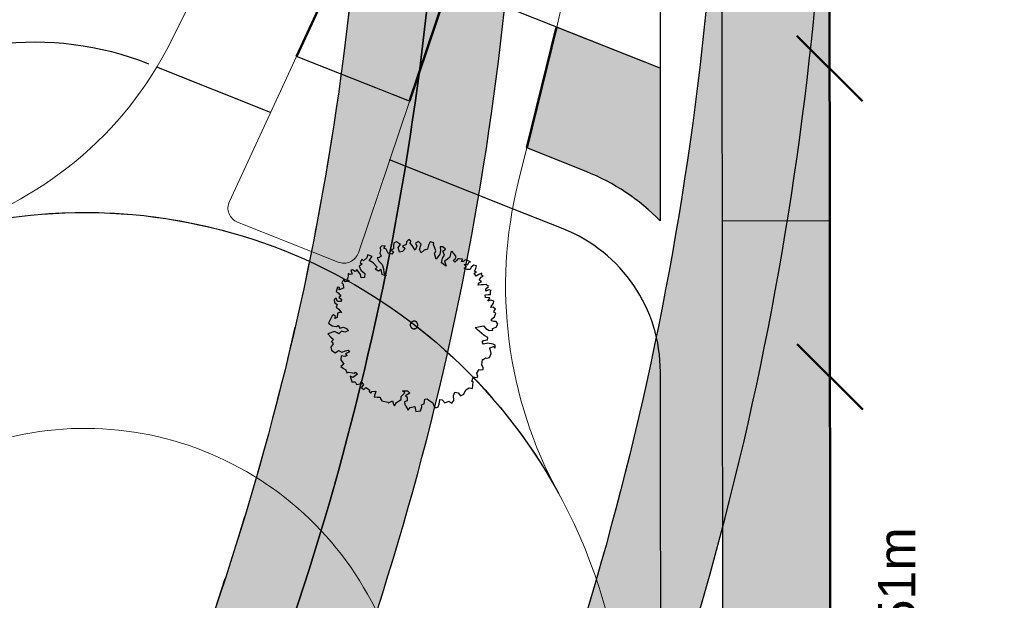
# Model space of a CAD drawing. Header units: metres. Extents: x -5569892 to 1712241, y -5568463 to 2085.
# Tile 17 of 68: x -5 to 27, y -184 to -165. Entities that reach past the tile are written whole.
import ezdxf

# ---------------------------------------------------------------- set-up
doc = ezdxf.new("R2010")
doc.units = ezdxf.units.M
doc.header["$LTSCALE"] = 0.5
doc.linetypes.add('Linienart-34', pattern=[4.2330000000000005, 2.116, -2.117])
for name, color, linetype, lineweight in [('30 -39 Baustelle- Fläche', 7, 'Continuous', 15), ('99.04_Ausf Ketziner Str-S-Achse-Berechnungen', 7, 'Continuous', 20), ('99.04_Ausf Ketziner Str-S-Borde-Kantenstein', 7, 'Continuous', 25), ('99.04_Erschließung_VP-S-Borde-Kantenstein', 7, 'Continuous', 25), ('Bemaßung', 7, 'Continuous', 5), ('Keine', 7, 'Continuous', 9)]:
    doc.layers.add(name, color=color, linetype=linetype, lineweight=lineweight)
for name, color, linetype, lineweight, true_color in [('99.04_Ausf Ketziner Str-E-EZF-NA 0.25', 7, 'Continuous', 25, 0x729900), ('99.04_Ausf Ketziner Str-S-Borde-Rundbord', 3, 'Continuous', 50, 0x00ff00), ('99.04_Ausf Ketziner Str-S-Markierung-Hilfslinien', 6, 'Continuous', 25, 0xff00ff), ('99.04_Ausf Ketziner Str-S_Hilfslinien', 6, 'Continuous', 25, 0xff00ff), ('99.04_Erschließung_VP-S-Farben-Gehweg-Betonsteinpflaster', 7, 'Continuous', 25, 0xffd6a8), ('99.04_Erschließung_VP-S-Farben-Mulde', 7, 'Continuous', 25, 0xa8ffff), ('S-Baum', 7, 'Continuous', 25, 0x4c994c)]:
    doc.layers.add(name, color=color, linetype=linetype, lineweight=lineweight, true_color=true_color)
doc.styles.add('Arial', font='arial.ttf')

# ---------------------------------------------------------------- blocks, each defined once
blk = doc.blocks.new('Gruppe-30')
at = {"layer": 'S-Baum', "flags": 128}
blk.add_lwpolyline([(10.44730382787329, -175.1603037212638), (10.37945210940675, -175.1579994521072), (10.30096484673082, -175.135534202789), (10.30259799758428, -175.0874946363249), (10.39320455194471, -175.0028656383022), (10.43671181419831, -174.8883446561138), (10.38932734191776, -174.8669310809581), (10.3909540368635, -174.8188960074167), (10.42971973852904, -174.7607972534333), (10.35539825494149, -174.6988640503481), (10.27586067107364, -174.7074851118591), (10.28850871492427, -174.6683048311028), (10.36000238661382, -174.563221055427), (10.3707808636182, -174.4956858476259), (10.2838151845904, -174.4729354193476), (10.18673735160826, -174.4979338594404), (10.24692086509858, -174.3924649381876), (10.10302636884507, -174.3790983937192), (10.09439958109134, -174.2995905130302), (10.19401876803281, -174.2831616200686), (10.2703495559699, -174.2857550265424), (10.26550908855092, -174.1780840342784), (10.28625842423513, -174.1504946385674), (10.19928954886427, -174.1277456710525), (10.11850471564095, -174.1730969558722), (10.1210915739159, -174.0967966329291), (10.20293307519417, -174.0203576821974), (10.12578679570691, -173.9583286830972), (10.04595926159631, -173.9754295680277), (9.969629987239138, -173.9728377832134), (9.87029759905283, -173.980786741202), (9.89248446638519, -173.9108095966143), (9.972889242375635, -173.8767576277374), (9.896127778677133, -173.8034278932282), (9.966946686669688, -173.7181246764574), (10.03575287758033, -173.6921690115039), (9.98016811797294, -173.6619908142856), (9.982471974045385, -173.59417449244), (9.893204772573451, -173.6392412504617), (9.803935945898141, -173.6843095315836), (9.736231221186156, -173.5943052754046), (9.816729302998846, -173.5574323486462), (9.749839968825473, -173.5268668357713), (9.792390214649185, -173.4406112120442), (9.815148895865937, -173.3536804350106), (9.728179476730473, -173.3309243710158), (9.646721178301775, -173.3960641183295), (9.604463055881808, -173.4738455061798), (9.516820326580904, -173.4708731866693), (9.410736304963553, -173.4276670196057), (9.491234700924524, -173.390784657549), (9.414761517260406, -173.3089781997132), (9.533502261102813, -173.3130035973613), (9.56435816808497, -173.2376675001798), (9.624393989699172, -173.2198961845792), (9.518022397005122, -173.1851691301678), (9.448301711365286, -173.1545154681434), (9.389750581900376, -173.2119440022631), (9.330096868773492, -173.2184019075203), (9.360952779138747, -173.1430658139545), (9.265220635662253, -173.128500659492), (9.205851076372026, -173.126487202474), (9.164255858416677, -173.1844899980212), (9.11456958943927, -173.2309014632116), (9.056833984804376, -173.1808476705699), (9.118210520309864, -173.1235204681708), (9.159802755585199, -173.0655128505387), (9.09521174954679, -172.967131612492), (9.010544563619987, -172.8765607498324), (8.978106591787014, -172.9150643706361), (8.95305006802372, -173.069819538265), (8.862722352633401, -173.145971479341), (8.77316606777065, -173.1995157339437), (8.826883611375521, -173.36825622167), (8.675036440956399, -173.2555972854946), (8.70828907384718, -173.1096136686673), (8.779782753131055, -173.0045299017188), (8.727552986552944, -172.8754483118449), (8.806182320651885, -172.8102197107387), (8.720849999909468, -172.7394234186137), (8.633204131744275, -172.7364510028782), (8.649065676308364, -172.8529846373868), (8.625250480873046, -172.9709983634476), (8.503399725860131, -173.1422734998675), (8.449972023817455, -172.965056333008), (8.492908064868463, -172.8674945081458), (8.420651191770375, -172.6613409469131), (8.433586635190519, -172.6136862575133), (8.315904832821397, -172.5785756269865), (8.255719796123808, -172.6840429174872), (8.23162576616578, -172.8105336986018), (8.12285262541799, -172.8464571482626), (8.020933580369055, -172.9307001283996), (7.964923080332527, -172.8297794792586), (8.022038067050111, -172.647827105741), (7.937082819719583, -172.5657266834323), (7.836127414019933, -172.6217179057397), (7.880929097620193, -172.7194280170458), (7.828551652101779, -172.8449603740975), (7.726011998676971, -172.6971971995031), (7.660559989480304, -172.6242502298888), (7.691130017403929, -172.5573901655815), (7.62529470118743, -172.4957455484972), (7.546278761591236, -172.5722811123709), (7.532000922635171, -172.6594947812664), (7.414079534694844, -172.7149074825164), (7.499035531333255, -172.7970087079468), (7.416621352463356, -172.8904036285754), (7.31954199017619, -172.9154004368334), (7.277407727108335, -172.7616140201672), (7.27392481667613, -172.7582547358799), (7.347862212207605, -172.6645731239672), (7.223614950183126, -172.5726552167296), (7.134728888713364, -172.6064140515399), (7.119780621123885, -172.7134194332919), (7.128116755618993, -172.801404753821), (7.055716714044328, -172.849871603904), (7.12476333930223, -172.9003082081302), (7.071190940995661, -172.9777098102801), (6.947857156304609, -172.9424082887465), (6.892803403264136, -172.8132301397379), (6.814605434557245, -172.7822811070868), (6.856865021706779, -172.7045029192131), (6.740572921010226, -172.7118735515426), (6.688056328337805, -172.7581898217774), (6.704494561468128, -172.8577652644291), (6.681735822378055, -172.944697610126), (6.729360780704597, -173.0425018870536), (6.676842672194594, -173.0888165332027), (6.60013145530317, -173.0975334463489), (6.65302817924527, -173.2068326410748), (6.75719947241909, -173.3065546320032), (6.803100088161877, -173.455226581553), (6.807269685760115, -173.5826790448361), (6.88278911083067, -173.6927478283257), (6.757197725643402, -173.6403935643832), (6.723276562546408, -173.4723252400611), (6.642105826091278, -173.5289858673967), (6.528209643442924, -173.4657097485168), (6.598358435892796, -173.400188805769), (6.467258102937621, -173.2599443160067), (6.334245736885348, -173.1762180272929), (6.434677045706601, -173.0523145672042), (6.280818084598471, -172.9989992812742), (6.257774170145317, -173.0944100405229), (6.155470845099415, -173.1899608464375), (6.100560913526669, -173.1400005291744), (6.046031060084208, -173.2456572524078), (6.114789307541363, -173.3045737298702), (6.013832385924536, -173.3605633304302), (6.068598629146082, -173.4982190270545), (6.200945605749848, -173.6017277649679), (6.188149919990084, -173.7286040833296), (6.080047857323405, -173.7447397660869), (6.052593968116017, -173.6363042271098), (5.942052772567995, -173.4741247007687), (5.880291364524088, -173.5427542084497), (5.794663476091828, -173.4804415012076), (5.745931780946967, -173.4985898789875), (5.781198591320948, -173.6270961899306), (5.721544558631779, -173.6335635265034), (5.654650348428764, -173.6030025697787), (5.652350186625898, -173.6708261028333), (5.649667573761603, -173.749949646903), (5.608843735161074, -173.7853463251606), (5.694182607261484, -173.8561349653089), (5.566293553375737, -173.8716003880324), (5.500742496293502, -173.8014812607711), (5.449043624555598, -173.9072371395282), (5.495762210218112, -173.9484244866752), (5.502761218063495, -174.0759760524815), (5.362218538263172, -174.1306239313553), (5.375926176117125, -174.0603623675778), (5.305826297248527, -174.0410056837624), (5.264180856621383, -174.1838781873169), (5.330691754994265, -174.2257414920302), (5.414688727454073, -174.3360977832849), (5.353690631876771, -174.3821272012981), (5.439605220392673, -174.4359631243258), (5.428537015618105, -174.5119718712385), (5.30979930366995, -174.5079497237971), (5.265385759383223, -174.3989342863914), (5.204002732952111, -174.4562675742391), (5.212341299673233, -174.5442506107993), (5.297966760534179, -174.606565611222), (5.266722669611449, -174.6932086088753), (5.352058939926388, -174.7640042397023), (5.436055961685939, -174.874358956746), (5.408344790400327, -174.861956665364), (5.308167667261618, -174.8898251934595), (5.303570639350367, -175.0254676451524), (5.223072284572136, -175.0623484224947), (5.245160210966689, -174.9951959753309), (5.178940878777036, -174.9448513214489), (5.138405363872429, -174.9717696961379), (5.014256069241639, -175.2108668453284), (5.138501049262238, -175.302782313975), (5.273817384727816, -175.318689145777), (5.334236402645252, -175.2896186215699), (5.388092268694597, -175.370659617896), (5.50778667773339, -175.3464258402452), (5.602661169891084, -175.3864190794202), (5.659631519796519, -175.4590839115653), (5.550576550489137, -175.5034795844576), (5.435626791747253, -175.471292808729), (5.35321022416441, -175.5646884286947), (5.295184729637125, -175.5231128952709), (5.208888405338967, -175.4805793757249), (5.002275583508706, -175.5641045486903), (5.09513438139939, -175.6634405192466), (5.180091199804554, -175.7455409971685), (5.12124800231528, -175.8114422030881), (5.175494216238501, -175.8811818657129), (5.095229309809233, -175.9944523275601), (5.120145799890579, -176.0943176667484), (5.233371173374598, -176.17737369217), (5.34348349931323, -176.1018927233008), (5.449280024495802, -176.1535764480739), (5.569645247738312, -176.109562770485), (5.658243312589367, -176.0842728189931), (5.704386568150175, -176.1424247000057), (5.566388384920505, -176.2056422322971), (5.623744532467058, -176.2670008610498), (5.552017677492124, -176.295687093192), (5.428296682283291, -176.2716870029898), (5.423695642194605, -176.4073316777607), (5.515213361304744, -176.5462345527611), (5.416408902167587, -176.6220982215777), (5.502039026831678, -176.6844149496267), (5.577120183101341, -176.7237392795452), (5.6133445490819, -176.8239873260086), (5.673672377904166, -176.797744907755), (5.80031024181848, -176.8190103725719), (5.86777946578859, -176.8326162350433), (5.897007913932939, -176.8053143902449), (5.962941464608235, -176.8641319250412), (5.811906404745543, -176.9778326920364), (5.725613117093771, -176.9353024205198), (5.770556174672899, -177.1122326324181), (5.886462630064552, -177.1161634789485), (5.931554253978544, -177.2053937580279), (6.039939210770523, -177.180777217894), (6.07334032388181, -177.114013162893), (6.158004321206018, -177.2045854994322), (6.086897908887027, -177.2983662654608), (6.086515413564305, -177.3096678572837), (6.160926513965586, -177.3687728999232), (6.231367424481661, -177.2947777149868), (6.34751589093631, -177.3751008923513), (6.334193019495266, -177.4340632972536), (6.391930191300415, -177.484117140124), (6.422114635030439, -177.4285569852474), (6.549716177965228, -177.4215691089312), (6.495335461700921, -177.6064493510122), (6.591452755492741, -177.6097043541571), (6.690402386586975, -177.6130648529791), (6.708271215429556, -177.6702483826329), (6.745840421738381, -177.73093517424), (6.793514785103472, -177.7438704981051), (6.948047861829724, -177.7774012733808), (6.966875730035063, -177.8063297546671), (6.987334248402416, -177.7872225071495), (7.096677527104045, -177.7343485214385), (7.121309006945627, -177.8426875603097), (7.159258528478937, -177.8920671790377), (7.222267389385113, -177.7867011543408), (7.372629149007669, -177.6927841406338), (7.375887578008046, -177.5967047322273), (7.4876283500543, -177.4731840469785), (7.419251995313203, -177.402960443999), (7.577565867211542, -177.40832870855), (7.651595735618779, -177.4787448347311), (7.512544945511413, -177.5730462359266), (7.57066542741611, -177.6117977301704), (7.566639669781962, -177.7304794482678), (7.477659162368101, -177.7670694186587), (7.491360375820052, -177.8637287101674), (7.529597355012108, -177.9046323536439), (7.604445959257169, -178.0344810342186), (7.666787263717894, -177.9488918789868), (7.812305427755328, -177.9142201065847), (7.846225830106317, -178.0822876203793), (8.002768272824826, -178.0564770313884), (8.046658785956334, -177.9306552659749), (8.029171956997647, -177.8621614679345), (8.118153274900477, -177.825570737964), (8.142832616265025, -177.6821228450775), (8.211349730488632, -177.6646446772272), (8.26937364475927, -177.7062201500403), (8.402104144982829, -177.7984202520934), (8.42994047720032, -177.895555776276), (8.495778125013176, -177.9572012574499), (8.575992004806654, -177.9288012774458), (8.607227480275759, -177.8421571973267), (8.620983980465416, -177.6870195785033), (8.699755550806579, -177.7010087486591), (8.784426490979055, -177.7915852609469), (8.921848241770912, -177.7453180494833), (9.018779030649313, -177.8080211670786), (9.081120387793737, -177.7224304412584), (9.066987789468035, -177.5550324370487), (9.10737640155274, -177.4488945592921), (9.225443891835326, -177.4727021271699), (9.298420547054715, -177.5741965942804), (9.39937671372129, -177.5182061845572), (9.472212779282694, -177.3735634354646), (9.581940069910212, -177.3093894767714), (9.680213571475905, -177.3325241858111), (9.707287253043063, -177.1184294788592), (9.667996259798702, -177.1086049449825), (9.701248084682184, -176.9626220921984), (9.760620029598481, -176.9646348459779), (9.836657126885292, -176.9757024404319), (9.857407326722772, -176.9481107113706), (9.857693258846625, -176.9396331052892), (9.82458504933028, -176.8310058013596), (9.896457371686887, -176.7146179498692), (9.932827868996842, -176.7271683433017), (10.032157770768, -176.719223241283), (10.03417119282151, -176.6598780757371), (9.989367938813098, -176.562167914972), (10.00379216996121, -176.3872487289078), (10.03488780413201, -176.3883025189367), (10.10436963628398, -176.3425639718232), (10.15214304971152, -176.3526714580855), (10.23225631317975, -176.3270992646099), (10.29310988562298, -176.2018496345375), (10.25137260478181, -176.0137120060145), (10.36042827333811, -175.9693187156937), (10.41816961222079, -176.0193656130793), (10.42113972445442, -175.9317645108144), (10.35463344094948, -175.8899045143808), (10.17719876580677, -175.8640827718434), (10.0404456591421, -175.8905644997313), (9.994401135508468, -175.8295942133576), (10.03598768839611, -175.7715919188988), (10.17235835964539, -175.7564102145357), (10.1834281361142, -175.6804015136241), (10.06134271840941, -175.6083595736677), (9.832731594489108, -175.4223747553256), (9.775660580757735, -175.3525392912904), (10.04049683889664, -175.3049386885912), (10.11706571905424, -175.3839234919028), (10.22247823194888, -175.4469071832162), (10.33877520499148, -175.4395319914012), (10.33220882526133, -175.3827286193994), (10.33220882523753, -175.3827286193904), (10.44974290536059, -175.3386205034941), (10.50116218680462, -175.24134086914)], close=True, dxfattribs=at)
at = {"layer": 'S-Baum'}
blk.add_rational_spline([(7.758572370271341, -175.3912798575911), (7.520734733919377, -175.3275365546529), (7.584478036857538, -175.0896989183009), (7.822315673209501, -175.1534422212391), (8.060153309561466, -175.2171855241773), (7.996410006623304, -175.4550231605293), (7.758572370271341, -175.3912798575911)], [1, 0.3333333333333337, 0.3333333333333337, 1, 0.3333333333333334, 0.3333333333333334, 1], degree=3, knots=[0, 0, 0, 0, 0.5, 0.5, 0.5, 1, 1, 1, 1], dxfattribs=at)
blk = doc.blocks.new('_23-07-06_Massenplan_TB_Weiterführende Schule (3D)')
at = {"layer": '99.04_Ausf Ketziner Str-E-EZF-NA 0.25', "linetype": 'Continuous', "lineweight": 0, "true_color": 0xdfff80}
blk.add_hatch(color=61, dxfattribs=at).paths.add_polyline_path([(17.77044516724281, -171.8961860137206), (21.27044393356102, -171.8932475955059), (21.239284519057, -134.7787431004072), (17.73926821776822, -134.7743192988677), (17.75675079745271, -153.6660008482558)])
h = blk.add_hatch(color=61, dxfattribs=at)
edge = h.paths.add_edge_path()
edge.add_line((15.7704458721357, -171.8978651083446), (15.76904280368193, -166.9496728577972))
edge.add_line((15.76904280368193, -166.9496728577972), (12.41096333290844, -165.6130198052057))
edge.add_line((12.41096333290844, -165.6130198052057), (11.44247838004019, -169.5327508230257))
edge.add_line((11.44247838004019, -169.5327508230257), (13.36330771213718, -170.2973195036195))
edge.add_line((13.36330771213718, -170.2973195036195), (13.36330771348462, -170.2973195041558))
edge.add_arc((10.77456056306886, -176.8010406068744), 6.999999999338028, 44.46341119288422, 68.2954203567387, ccw=False)
edge.add_line((15.7704458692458, -171.8978651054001), (15.7704458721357, -171.8978651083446))
h = blk.add_hatch(color=61, dxfattribs=at)
edge = h.paths.add_edge_path()
edge.add_line((18.28408204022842, -200.4957102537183), (21.29467773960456, -200.7585422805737))
edge.add_line((21.29467773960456, -200.7585422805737), (21.27044393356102, -171.8932475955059))
edge.add_line((21.27044393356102, -171.8932475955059), (17.77044516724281, -171.8961860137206))
edge.add_line((17.77044516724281, -171.8961860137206), (17.7907635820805, -196.0977928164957))
edge.add_line((17.7907635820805, -196.0977928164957), (17.79076358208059, -196.0977928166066))
edge.add_arc((37.79075650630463, -196.0810018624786), 19.9999999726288, 180.0481025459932, 192.7522313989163)
edge.add_line((18.28408203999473, -200.4957102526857), (18.28408204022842, -200.4957102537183))
at = {"layer": '99.04_Erschließung_VP-S-Farben-Gehweg-Betonsteinpflaster', "linetype": 'Continuous', "lineweight": 0, "true_color": 0xffd6a8}
h = blk.add_hatch(color=41, dxfattribs=at)
edge = h.paths.add_edge_path()
edge.add_line((8.722471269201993, -114.757443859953), (6.222472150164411, -114.7595427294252))
edge.add_line((6.222472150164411, -114.7595427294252), (6.256069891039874, -154.7783784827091))
edge.add_line((6.256069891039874, -154.7783784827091), (6.256069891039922, -154.7783784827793))
edge.add_arc((-85.57867204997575, -154.8393027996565), 91.83476214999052, -21.55018855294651, 0.038010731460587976, ccw=False)
edge.add_line((-0.1635112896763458, -188.5716885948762), (-0.1635112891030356, -188.5716885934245))
edge.add_line((-0.1635112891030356, -188.5716885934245), (-3.765634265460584, -197.6880718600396))
edge.add_arc((-5.241975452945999, -187.7976514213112), 9.999999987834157, 278.4898450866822, 310.6914595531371)
edge.add_line((1.277878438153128, -195.3799667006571), (0.02936401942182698, -194.8866457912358))
edge.add_line((0.02936401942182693, -194.8866457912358), (2.161567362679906, -189.4903883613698))
edge.add_arc((-85.4937942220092, -154.8554267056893), 94.24989646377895, 338.4397075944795, 360.04811458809)
edge.add_line((8.756069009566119, -154.7762796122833), (8.722471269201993, -114.757443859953))
h = blk.add_hatch(color=41, dxfattribs=at)
edge = h.paths.add_edge_path()
edge.add_line((8.724741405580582, -117.4614416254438), (6.224742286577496, -117.463540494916))
edge.add_line((6.224742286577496, -117.463540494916), (6.256069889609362, -154.7783784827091))
edge.add_line((6.256069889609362, -154.7783784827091), (6.256069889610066, -154.7783784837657))
edge.add_arc((-85.57867205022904, -154.8393028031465), 91.8347621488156, -21.550188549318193, 0.038010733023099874, ccw=False)
edge.add_line((-0.1635112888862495, -188.5716885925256), (-0.1635112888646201, -188.5716885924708))
edge.add_line((-0.1635112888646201, -188.5716885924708), (-3.765634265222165, -197.6880718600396))
edge.add_arc((-5.241975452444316, -187.7976514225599), 9.999999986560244, 278.4898450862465, 310.6914595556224)
edge.add_line((1.277878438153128, -195.3799667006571), (0.02936401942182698, -194.8866457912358))
edge.add_line((0.02936401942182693, -194.8866457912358), (2.16156736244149, -189.4903883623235))
edge.add_arc((-85.49379423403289, -154.8554267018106), 94.24989647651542, 338.4397075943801, 360.0481145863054)
edge.add_line((8.756069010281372, -154.7762796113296), (8.724741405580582, -117.4614416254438))
h = blk.add_hatch(color=41, dxfattribs=at)
edge = h.paths.add_edge_path()
edge.add_line((21.22473198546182, -117.4509474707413), (17.72473823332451, -117.453885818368))
edge.add_line((17.72473823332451, -117.453885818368), (17.75606583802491, -154.7687236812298))
edge.add_line((17.75606583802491, -154.7687236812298), (17.75606583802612, -154.7687236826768))
edge.add_arc((-85.49378434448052, -154.8554285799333), 103.2498865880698, -21.560292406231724, 0.04811458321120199, ccw=False)
edge.add_line((10.5318505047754, -192.7977075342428), (10.53185050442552, -192.7977075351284))
edge.add_line((10.53185050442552, -192.7977075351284), (10.04420175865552, -194.0592877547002))
edge.add_line((10.04420175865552, -194.0592877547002), (10.04420175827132, -194.05928775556))
edge.add_arc((19.19577534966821, -198.1482351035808), 10.0235118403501, 155.9247815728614, 248.2983980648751)
edge.add_line((15.4893539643, -207.4613028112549), (15.48935396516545, -207.4613028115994))
edge.add_line((15.48935396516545, -207.4613028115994), (19.37378514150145, -209.2635018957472))
edge.add_line((19.37378514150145, -209.2635018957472), (20.85862528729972, -206.0940776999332))
edge.add_line((20.85862528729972, -206.0940776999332), (16.85901216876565, -204.2388627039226))
edge.add_arc((19.2039329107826, -198.1398621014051), 6.534252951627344, 156.023573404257, 248.9694349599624, ccw=False)
edge.add_line((13.23350283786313, -195.4845982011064), (13.78696061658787, -194.0838872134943))
edge.add_line((13.78696061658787, -194.0838872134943), (13.78696061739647, -194.0838872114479))
edge.add_arc((-85.49378049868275, -154.8554293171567), 106.7498827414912, 338.4397075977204, 360.0481145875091)
edge.add_line((21.25606460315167, -154.7657852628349), (21.25606460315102, -154.7657852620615))
edge.add_line((21.25606460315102, -154.7657852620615), (21.22473198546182, -117.4509474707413))
h = blk.add_hatch(color=41, dxfattribs=at)
edge = h.paths.add_edge_path()
edge.add_line((21.22473198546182, -117.4509474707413), (17.72473823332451, -117.453885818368))
edge.add_line((17.72473823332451, -117.453885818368), (17.75606583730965, -154.7687236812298))
edge.add_arc((-85.49378434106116, -154.8554285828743), 103.2498865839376, -21.560292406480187, 0.048114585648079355, ccw=False)
edge.add_line((10.53185050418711, -192.797707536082), (10.04420175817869, -194.0592877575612))
edge.add_line((10.04420175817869, -194.0592877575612), (10.04420175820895, -194.0592877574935))
edge.add_arc((19.19577534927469, -198.1482351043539), 10.02351183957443, 155.9247815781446, 248.29839806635)
edge.add_line((15.48935396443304, -207.4613028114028), (15.48935396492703, -207.4613028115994))
edge.add_line((15.48935396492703, -207.4613028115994), (19.37378514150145, -209.2635018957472))
edge.add_line((19.37378514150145, -209.2635018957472), (20.85862528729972, -206.0940776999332))
edge.add_line((20.85862528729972, -206.0940776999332), (16.85901216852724, -204.2388627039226))
edge.add_arc((19.20393291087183, -198.139862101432), 6.534252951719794, 156.0235734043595, 248.9694349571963, ccw=False)
edge.add_line((13.23350283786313, -195.4845982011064), (13.78696061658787, -194.0838872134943))
edge.add_line((13.78696061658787, -194.0838872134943), (13.78696061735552, -194.0838872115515))
edge.add_arc((-85.49378049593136, -154.8554293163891), 106.7498827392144, 338.4397075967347, 360.0481145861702)
edge.add_line((21.25606460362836, -154.7657852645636), (21.25606460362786, -154.7657852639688))
edge.add_line((21.25606460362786, -154.7657852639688), (21.22473198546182, -117.4509474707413))
at = {"layer": '99.04_Erschließung_VP-S-Farben-Mulde', "linetype": 'Continuous', "lineweight": 0, "true_color": 0xa8ffff}
h = blk.add_hatch(color=131, dxfattribs=at)
edge = h.paths.add_edge_path()
edge.add_line((11.22474052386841, -117.4593427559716), (8.724741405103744, -117.4614416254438))
edge.add_line((8.724741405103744, -117.4614416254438), (8.756069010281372, -154.7762796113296))
edge.add_arc((-85.4937942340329, -154.8554267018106), 94.24989647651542, -21.56029240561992, 0.04811458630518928, ccw=False)
edge.add_line((2.16156736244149, -189.4903883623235), (0.02936401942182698, -194.8866457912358))
edge.add_line((0.02936401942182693, -194.8866457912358), (1.277878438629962, -195.3799666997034))
edge.add_arc((-5.241968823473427, -187.7976561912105), 9.999992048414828, 310.6914485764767, 337.6825756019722)
edge.add_line((4.008966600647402, -191.5950282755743), (4.486646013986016, -190.4090881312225))
edge.add_line((4.486646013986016, -190.4090881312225), (4.486646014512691, -190.4090881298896))
edge.add_arc((-85.49379148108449, -154.8554272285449), 96.74989372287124, 338.4397075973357, 360.0481145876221)
edge.add_line((11.25606812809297, -154.7741807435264), (11.25606812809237, -154.7741807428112))
edge.add_line((11.25606812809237, -154.7741807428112), (11.22474052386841, -117.4593427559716))
h = blk.add_hatch(color=131, dxfattribs=at)
edge = h.paths.add_edge_path()
edge.add_line((11.22474052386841, -117.4593427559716), (8.724741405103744, -117.4614416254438))
edge.add_line((8.724741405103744, -117.4614416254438), (8.756069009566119, -154.7762796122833))
edge.add_arc((-85.4937942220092, -154.8554267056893), 94.24989646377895, -21.560292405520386, 0.048114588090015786, ccw=False)
edge.add_line((2.161567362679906, -189.4903883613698), (0.02936401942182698, -194.8866457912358))
edge.add_line((0.02936401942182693, -194.8866457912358), (1.277878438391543, -195.3799666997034))
edge.add_arc((-5.241968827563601, -187.7976561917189), 9.999992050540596, 310.6914485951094, 337.6825756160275)
edge.add_line((4.008966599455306, -191.5950282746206), (4.486646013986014, -190.4090881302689))
edge.add_arc((-85.49379147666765, -154.8554272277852), 96.74989371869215, 338.4397075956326, 360.0481145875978)
edge.add_line((11.25606812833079, -154.7741807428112), (11.22474052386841, -117.4593427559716))
at = {"layer": '99.04_Ausf Ketziner Str-E-EZF-NA 0.25', "lineweight": 5, "flags": 128}
blk.add_lwpolyline([(17.77044516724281, -171.8961860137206), (21.27044393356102, -171.8932475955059), (21.239284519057, -134.7787431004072), (17.73926821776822, -134.7743192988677), (17.75675079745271, -153.6660008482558)], close=True, dxfattribs=at)
for points in [[(15.7704458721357, -171.8978651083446), (15.76904280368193, -166.9496728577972), (12.41096333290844, -165.6130198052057), (11.44247838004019, -169.5327508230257), (13.36330771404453, -170.2973195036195, -0.1043631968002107)], [(18.28408204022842, -200.4957102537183), (21.29467773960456, -200.7585422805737), (21.27044393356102, -171.8932475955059), (17.77044516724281, -171.8961860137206), (17.7907635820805, -196.0977928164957), (17.79076358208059, -196.0977928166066, 0.05548906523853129), (18.28408203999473, -200.4957102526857)]]:
    blk.add_lwpolyline(points, format="xyb", close=True, dxfattribs=at)
at = {"layer": '99.04_Ausf Ketziner Str-S-Achse-Berechnungen', "linetype": 'Continuous', "flags": 128}
for points in [[(11.23885241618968, -134.7737924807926, -0.1055303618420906), (8.323903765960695, -148.487287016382), (8.323903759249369, -148.4872870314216, -0.01034321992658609), (2.213752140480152, -161.4522182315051), (2.213752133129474, -161.4522182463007), (-0.07116791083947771, -166.0513513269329, -0.2124339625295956), (-7.589377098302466, -172.2697273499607), (-7.589473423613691, -172.2697542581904)], [(12.4733421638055, -180.7285235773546, -0.187810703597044), (11.16553136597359, -170.6536332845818), (12.43388444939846, -165.5202516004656, 0.005409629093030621), (16.02995527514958, -150.2587337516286, 0.05541380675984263), (17.73885012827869, -134.7683387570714)], [(3.701497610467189, -172.5863301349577), (5.327433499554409, -173.2335028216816, 0.4301425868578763), (5.986208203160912, -172.9284768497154), (8.94737064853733, -164.1324764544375, 0.3984595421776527), (7.936019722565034, -161.9482016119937), (7.936019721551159, -161.9482016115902, 0.3984595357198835), (5.700266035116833, -162.8399934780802), (5.700266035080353, -162.8399934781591), (1.806778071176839, -171.2649245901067, 0.4301480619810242), (2.075747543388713, -171.939231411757), (3.701683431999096, -172.5864040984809)], [(-9.066949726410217, -172.7542098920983, -0.4142135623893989), (13.48916773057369, -182.9385883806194), (13.48916773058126, -182.9385883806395, -0.4142135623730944), (3.304789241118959, -205.4947058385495), (3.304789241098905, -205.4947058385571), (3.304602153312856, -205.4947765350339, -0.4142135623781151), (-19.25151530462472, -195.3103980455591, -0.4142135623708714), (-9.06713681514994, -172.7542805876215)], [(-6.592601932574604, -179.3023090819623, -0.4142135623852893), (6.941068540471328, -185.4129361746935, -0.4142135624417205), (0.8304414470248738, -198.9466066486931), (0.8302543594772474, -198.9466773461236, -0.4142135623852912), (-12.70341611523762, -192.8360502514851, -0.414213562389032), (-6.592789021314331, -179.3023797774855)]]:
    blk.add_lwpolyline(points, format="xyb", dxfattribs=at)
at = {"layer": '99.04_Ausf Ketziner Str-S-Borde-Kantenstein'}
for p, q in [((21.239284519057, -134.7787431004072), (21.29300698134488, -198.7740298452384)), ((15.7576595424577, -156.667851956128), (15.7704458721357, -171.8978651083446)), ((17.75765869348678, -156.6660012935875), (17.79076358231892, -196.097792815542)), ((15.76904280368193, -166.9496728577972), (12.41096333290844, -165.6130198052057)), ((7.639036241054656, -168.0188252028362), (3.980005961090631, -166.5623814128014)), ((13.36330771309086, -170.2973195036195), (11.44247838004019, -169.5327508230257))]:
    blk.add_line(p, q, dxfattribs=at)
at = {"layer": '99.04_Ausf Ketziner Str-S-Borde-Kantenstein', "flags": 128}
blk.add_lwpolyline([(14.76022194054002, -202.282289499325, 0.2175731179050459), (15.79405063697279, -200.0138991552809), (15.77455880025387, -176.7968428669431, 0.3069110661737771), (12.6236656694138, -172.1555255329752), (10.98350523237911, -171.5026745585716)], format="xyb", dxfattribs=at)
at = {"layer": '99.04_Ausf Ketziner Str-S-Borde-Kantenstein'}
for centre, radius, start, end in [((-4.495615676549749, -176.1044238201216), 10.0000000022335, 68.29544219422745, 125.8404071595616), ((10.77456056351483, -176.8010406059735), 6.999999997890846, 44.46341114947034, 68.29542035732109)]:
    blk.add_arc(centre, radius, start, end, dxfattribs=at)
at = {"layer": '99.04_Ausf Ketziner Str-S-Borde-Rundbord'}
for p, q in [((5.660493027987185, -162.9260563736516), (3.98000596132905, -166.5623814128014)), ((7.639036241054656, -168.0188252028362), (8.917122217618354, -164.222328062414)), ((11.44247838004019, -169.5327508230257), (12.41096333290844, -165.6130198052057))]:
    blk.add_line(p, q, dxfattribs=at)
at = {"layer": '99.04_Ausf Ketziner Str-S-Markierung-Hilfslinien'}
for p, q in [((3.139762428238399, -168.3805439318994), (-0.5447748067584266, -166.9139473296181)), ((10.98350523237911, -171.5026745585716), (6.999993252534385, -169.9170737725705))]:
    blk.add_line(p, q, dxfattribs=at)
at = {"layer": '99.04_Ausf Ketziner Str-S-Markierung-Hilfslinien', "flags": 128}
blk.add_lwpolyline([(21.29467773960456, -200.7585422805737), (21.2702770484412, -171.6944676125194), (21.26963072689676, -167.5824379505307), (21.24612536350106, -142.1825341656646), (21.23794597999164, -133.1843868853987), (6.237951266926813, -133.196980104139), (6.24385392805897, -140.227740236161), (6.043590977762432, -141.2102541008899), (0.3254513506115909, -153.8998353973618), (-0.4158308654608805, -155.0585634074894), (-1.421453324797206, -155.9971119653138), (-25.94110689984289, -173.7075479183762)], dxfattribs=at)
blk.add_lwpolyline([(-7.589377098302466, -172.2697273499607), (-7.589377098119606, -172.2697273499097, -0.3489084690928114), (12.47334216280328, -180.7285235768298), (12.47334216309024, -180.7285235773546)], format="xyb", dxfattribs=at)
at = {"layer": '99.04_Ausf Ketziner Str-S_Hilfslinien'}
blk.add_line((15.76904280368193, -166.9496728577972), (-0.135184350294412, -160.619139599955), dxfattribs=at)
at = {"layer": '99.04_Erschließung_VP-S-Borde-Kantenstein', "linetype": 'Linienart-34', "lineweight": 9, "flags": 128}
blk.add_lwpolyline([(6.126000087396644, 0.1499579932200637), (6.256069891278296, -154.7783784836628), (6.256069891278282, -154.7783784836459, -0.09456473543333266), (-0.1635112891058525, -188.5716885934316), (-0.1635112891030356, -188.5716885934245), (-3.765634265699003, -197.6880718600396)], format="xyb", dxfattribs=at)
at = {"layer": '99.04_Erschließung_VP-S-Borde-Kantenstein', "linetype": 'Continuous', "lineweight": 9, "flags": 128}
for points in [[(8.724741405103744, -117.4614416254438), (8.756069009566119, -154.7762796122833), (8.756069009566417, -154.7762796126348, -0.09456473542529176), (2.161567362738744, -189.4903883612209), (2.161567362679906, -189.4903883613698), (0.02936401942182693, -194.8866457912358)], [(21.22473699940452, -117.4509474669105), (21.25606460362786, -154.7657852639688), (21.25606460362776, -154.7657852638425, -0.09456473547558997), (13.78696061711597, -194.0838872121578), (13.78696061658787, -194.0838872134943), (13.23350283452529, -195.4845982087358)]]:
    blk.add_lwpolyline(points, format="xyb", dxfattribs=at)
at = {"layer": '99.04_Erschließung_VP-S-Farben-Gehweg-Betonsteinpflaster', "flags": 128}
for points in [[(8.722471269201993, -114.757443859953), (6.222472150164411, -114.7595427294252), (6.256069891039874, -154.7783784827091), (6.256069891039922, -154.7783784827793, -0.09447588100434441), (-0.1635112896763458, -188.5716885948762), (-0.1635112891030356, -188.5716885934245), (-3.765634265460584, -197.6880718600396, 0.1414380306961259), (1.277878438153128, -195.3799667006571), (0.02936401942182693, -194.8866457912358), (2.161567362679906, -189.4903883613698, 0.09456484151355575), (8.756069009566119, -154.7762796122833)], [(8.724741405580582, -117.4614416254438), (6.224742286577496, -117.463540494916), (6.256069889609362, -154.7783784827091), (6.256069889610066, -154.7783784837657, -0.0944758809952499), (-0.1635112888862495, -188.5716885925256), (-0.1635112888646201, -188.5716885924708), (-3.765634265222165, -197.6880718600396, 0.1414380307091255), (1.277878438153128, -195.3799667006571), (0.02936401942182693, -194.8866457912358), (2.16156736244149, -189.4903883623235, 0.0945648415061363), (8.756069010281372, -154.7762796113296)], [(21.22473198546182, -117.4509474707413), (17.72473823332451, -117.453885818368), (17.75606583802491, -154.7687236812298), (17.75606583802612, -154.7687236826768, -0.09456484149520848), (10.5318505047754, -192.7977075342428), (10.53185050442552, -192.7977075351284), (10.04420175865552, -194.0592877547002), (10.04420175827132, -194.05928775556, 0.4264000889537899), (15.4893539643, -207.4613028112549), (15.48935396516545, -207.4613028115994), (19.37378514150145, -209.2635018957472), (20.85862528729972, -206.0940776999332), (16.85901216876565, -204.2388627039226, -0.429354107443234), (13.23350283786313, -195.4845982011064), (13.78696061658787, -194.0838872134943), (13.78696061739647, -194.0838872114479, 0.09456484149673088), (21.25606460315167, -154.7657852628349), (21.25606460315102, -154.7657852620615)], [(21.22473198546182, -117.4509474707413), (17.72473823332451, -117.453885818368), (17.75606583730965, -154.7687236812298, -0.0945648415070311), (10.53185050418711, -192.797707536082), (10.04420175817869, -194.0592877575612), (10.04420175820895, -194.0592877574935, 0.4264000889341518), (15.48935396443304, -207.4613028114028), (15.48935396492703, -207.4613028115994), (19.37378514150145, -209.2635018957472), (20.85862528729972, -206.0940776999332), (16.85901216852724, -204.2388627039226, -0.4293541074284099), (13.23350283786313, -195.4845982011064), (13.78696061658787, -194.0838872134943), (13.78696061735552, -194.0838872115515, 0.09456484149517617), (21.25606460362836, -154.7657852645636), (21.25606460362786, -154.7657852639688)]]:
    blk.add_lwpolyline(points, format="xyb", close=True, dxfattribs=at)
at = {"layer": '99.04_Erschließung_VP-S-Farben-Mulde', "flags": 128}
for points in [[(11.22474052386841, -117.4593427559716), (8.724741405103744, -117.4614416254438), (8.756069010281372, -154.7762796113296, -0.09456484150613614), (2.16156736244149, -189.4903883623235), (0.02936401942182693, -194.8866457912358), (1.277878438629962, -195.3799666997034, 0.1183185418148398), (4.008966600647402, -191.5950282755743), (4.486646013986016, -190.4090881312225), (4.486646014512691, -190.4090881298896, 0.09456484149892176), (11.25606812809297, -154.7741807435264), (11.25606812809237, -154.7741807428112)], [(11.22474052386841, -117.4593427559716), (8.724741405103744, -117.4614416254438), (8.756069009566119, -154.7762796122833, -0.09456484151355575), (2.161567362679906, -189.4903883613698), (0.02936401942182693, -194.8866457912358), (1.277878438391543, -195.3799666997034, 0.1183185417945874), (4.008966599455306, -191.5950282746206), (4.486646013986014, -190.4090881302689, 0.09456484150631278), (11.25606812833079, -154.7741807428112)]]:
    blk.add_lwpolyline(points, format="xyb", close=True, dxfattribs=at)
at = {"layer": 'S-Baum'}
blk.add_blockref('Gruppe-30', (0, 0), dxfattribs=at)
blk = doc.blocks.new('*U517')
at = {"layer": '30 -39 Baustelle- Fläche', "color": 181, "linetype": 'Continuous', "lineweight": 50, "transparency": 33554687, "flags": 128}
blk.add_lwpolyline([(21.22005394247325, -111.9509494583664), (21.21111159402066, -120.4408210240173), (21.29300698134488, -205.0203408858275), (61.37827331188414, -224.6360514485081)], dxfattribs=at)
at = {"layer": 'Keine', "color": 181, "linetype": 'Continuous', "lineweight": 50, "transparency": 33554687}
for p, q in [((20.19445902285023, -165.8912902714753), (22.31783237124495, -168.0105556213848)), ((20.20414166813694, -175.8912855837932), (22.32751501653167, -178.0105509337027))]:
    blk.add_line(p, q, dxfattribs=at)
blk = doc.blocks.new('_BE Phase 1 (3D)')
at = {"layer": 'Bemaßung', "color": 7}
blk.add_blockref('*U517', (0, 0), dxfattribs=at)
at = {"layer": '30 -39 Baustelle- Fläche', "color": 181, "insert": (22.82455555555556, -192.2), "char_height": 1.208263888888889, "attachment_point": 2, "rotation": 90, "line_spacing_factor": 0.9707149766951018, "style": 'Arial'}
blk.add_mtext('Bauzaun Bestand ca. 151m', dxfattribs=at)

msp = doc.modelspace()

# ---------------------------------------------------------------- block references
at = {"layer": 'Keine', "color": 1}
msp.add_blockref('_23-07-06_Massenplan_TB_Weiterführende Schule (3D)', (0, 0), dxfattribs=at)

# ---------------------------------------------------------------- next in the draw order: block references
msp.add_blockref('_BE Phase 1 (3D)', (0, 0), dxfattribs=at)

doc.saveas('drawing.dxf')
